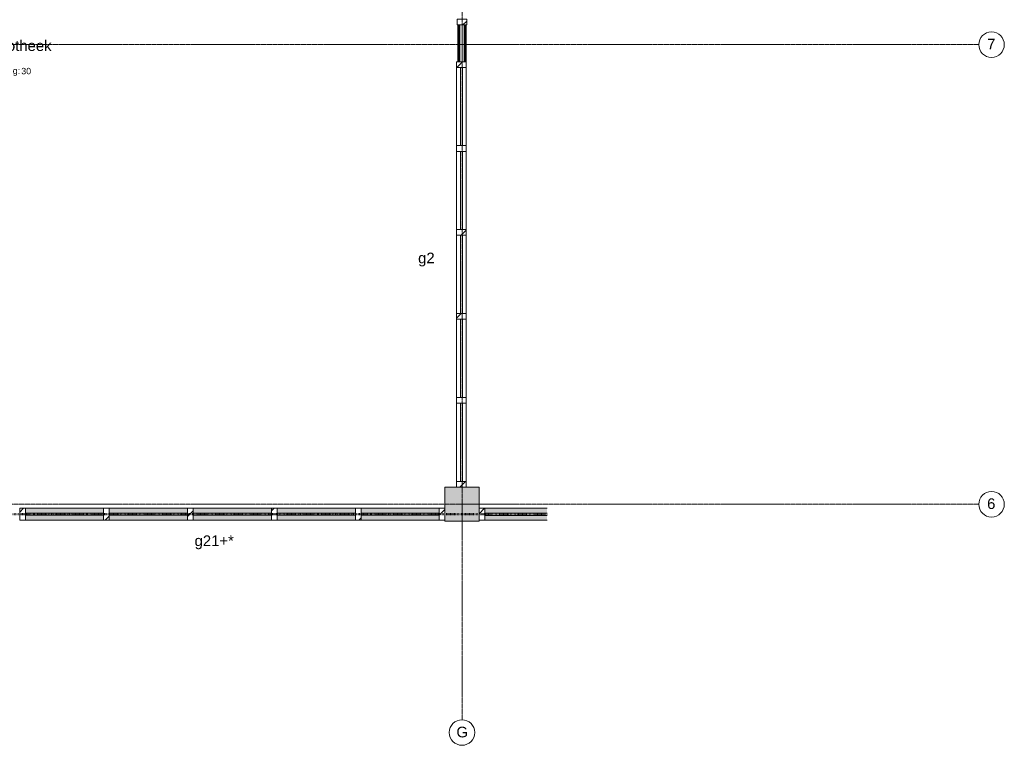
# Model space of a CAD drawing. Header units: millimetres. Extents: x 23061 to 67652, y 24168 to 59318.
# Tile 23 of 35: x 56076 to 67652, y 24168 to 32693. Entities that reach past the tile are written whole.
import ezdxf

# ---------------------------------------------------------------- set-up
doc = ezdxf.new("R2010")
doc.units = ezdxf.units.MM
doc.linetypes.add('Dash dot', pattern=[15.875, 6.35, -4.7625, 0, -4.7625])
doc.linetypes.add('stramien', pattern=[22.225, 12.7, -3.175, 3.175, -3.175])
doc.layers.add('00_Algemeen', color=7, linetype='Continuous', lineweight=9, true_color=0x00a600)
for name, color, linetype, lineweight in [('22_Metselwerk', 7, 'Continuous', 18), ('25_Metaalconstructiewerk', 7, 'Continuous', 9), ('30_Kozijnen-ramen-deuren', 7, 'Continuous', 9)]:
    doc.layers.add(name, color=color, linetype=linetype, lineweight=lineweight)
doc.styles.add('Arial_1', font='arial.ttf', dxfattribs={"height": 125})
doc.styles.add('Arial_4', font='arial.ttf', dxfattribs={"height": 1.5})
doc.styles.add('Arial_5', font='arial.ttf', dxfattribs={"height": 75})
pattern_1 = [(180, (61326.22, 32500), (4e-13, -250), []), (180, (61326.22, 32525), (4e-13, -250), []), (180, (61326.22, 32550), (4e-13, -250), []), (180, (61326.22, 32575), (4e-13, -250), [])]

# ---------------------------------------------------------------- blocks, each defined once
blk = doc.blocks.new('Direct Shape - 2410-10368 v1 - IFC-model constructie _zonder onderbouw_ _MM21228_-1202387-02 tweede verdieping - A')
at = {"layer": '25_Metaalconstructiewerk'}
blk.add_hatch(color=256, dxfattribs=at).paths.add_polyline_path([(32600, 26800), (32600, 27200), (32200, 27200), (32200, 26800)])
for p, q in [((32600, 27200), (32200, 27200)), ((32200, 27200), (32200, 26800)), ((32600, 26800), (32600, 27200)), ((32200, 26800), (32600, 26800))]:
    blk.add_line(p, q, dxfattribs=at)
blk = doc.blocks.new('Direct Shape - NLRS_28_SC_TLB_kolom vierkant prefab_gen_AT_kolom vierkant_gen_lxb 400x400_800408-1202388-02 tweede verdieping - A')
blk.add_blockref('Direct Shape - 2410-10368 v1 - IFC-model constructie _zonder onderbouw_ _MM21228_-1202387-02 tweede verdieping - A', (0, 0))
blk = doc.blocks.new('2410-10368 v1 - IFC-model constructie _zonder onderbouw_ _MM21228__ifc-1-02 tweede verdieping - A')
at = {"layer": '25_Metaalconstructiewerk', "lineweight": 9}
blk.add_blockref('Direct Shape - NLRS_28_SC_TLB_kolom vierkant prefab_gen_AT_kolom vierkant_gen_lxb 400x400_800408-1202388-02 tweede verdieping - A', (0, 0), dxfattribs=at)
blk = doc.blocks.new('System Panel - 32_AEE_glas-3113886-02 tweede verdieping - A')
at = {"layer": '30_Kozijnen-ramen-deuren'}
for p, q in [((459.8, 12.5), (-459.8, 12.5)), ((-459.8, 12.5), (-459.8, -12.5)), ((459.8, -12.5), (459.8, 12.5)), ((-459.8, -12.5), (459.8, -12.5))]:
    blk.add_line(p, q, dxfattribs=at)
blk = doc.blocks.new('Rectangular Mullion - 31_AEE_meranti_BxD_67x139mm-8311118-02 tweede verdieping - A')
at = {"layer": '30_Kozijnen-ramen-deuren', "true_color": 0xc5c7c4}
h = blk.add_hatch(color=9, dxfattribs=at)
h.paths.add_polyline_path([(28187, 26813), (28187, 26870), (27267, 26870), (27267, 26813)])
h.paths.add_polyline_path([(28187, 26895), (28187, 26952), (27267, 26952), (27267, 26895)])
at = {"layer": '30_Kozijnen-ramen-deuren'}
for p, q in [((28187, 26952), (27267, 26952)), ((28187, 26813), (27267, 26813))]:
    blk.add_line(p, q, dxfattribs=at)
blk = doc.blocks.new('Rectangular Mullion - 31_AEE_meranti_BxD_67x139mm-8311124-02 tweede verdieping - A')
at = {"layer": '30_Kozijnen-ramen-deuren', "true_color": 0xc0c0c0}
h = blk.add_hatch(dxfattribs=at)
h.set_pattern_fill('FP_84', color=9, style=0, pattern_type=2)
h.set_pattern_definition([(315, (-32200, 26882.5), (106.066, 106.066), [])])
h.paths.add_polyline_path([(0, 69.5), (0, -69.5), (-67, -69.5), (-67, 69.5)])
at = {"layer": '30_Kozijnen-ramen-deuren'}
for p, q in [((-67, 69.5), (0, 69.5)), ((-67, -69.5), (-67, 69.5)), ((0, 69.5), (0, -69.5)), ((0, -69.5), (-67, -69.5))]:
    blk.add_line(p, q, dxfattribs=at)
blk = doc.blocks.new('Rectangular Mullion - 31_AEE_meranti_BxD_67x139mm-8311125-02 tweede verdieping - A')
at = {"layer": '30_Kozijnen-ramen-deuren', "true_color": 0xc0c0c0}
h = blk.add_hatch(dxfattribs=at)
h.set_pattern_fill('FP_85', color=9, style=0, pattern_type=2)
h.set_pattern_definition([(225, (27200, 26882.5), (106.066, -106.066), [])])
h.paths.add_polyline_path([(-67, 69.5), (-67, -69.5), (0, -69.5), (0, 69.5)])
at = {"layer": '30_Kozijnen-ramen-deuren'}
for p, q in [((0, 69.5), (-67, 69.5)), ((-67, 69.5), (-67, -69.5)), ((0, -69.5), (0, 69.5)), ((-67, -69.5), (0, -69.5))]:
    blk.add_line(p, q, dxfattribs=at)
blk = doc.blocks.new('Rectangular Mullion - 31_AEE_meranti_BxD_67x139mm-8311120-02 tweede verdieping - A')
at = {"layer": '30_Kozijnen-ramen-deuren', "true_color": 0xc5c7c4}
h = blk.add_hatch(color=9, dxfattribs=at)
h.paths.add_polyline_path([(28254, 26813), (29173, 26813), (29173, 26870), (28254, 26870)])
h.paths.add_polyline_path([(29173, 26895), (29173, 26952), (28254, 26952), (28254, 26895), (28777, 26895)])
at = {"layer": '30_Kozijnen-ramen-deuren'}
for p, q in [((29173, 26952), (28254, 26952)), ((29173, 26813), (28254, 26813))]:
    blk.add_line(p, q, dxfattribs=at)
blk = doc.blocks.new('Rectangular Mullion - 31_AEE_meranti_BxD_67x139mm-8311121-02 tweede verdieping - A')
at = {"layer": '30_Kozijnen-ramen-deuren', "true_color": 0xc0c0c0}
h = blk.add_hatch(dxfattribs=at)
h.set_pattern_fill('FP_86', color=9, style=0, pattern_type=2)
h.set_pattern_definition([(315, (-28220.1, 26882.5), (106.066, 106.066), [])])
h.paths.add_polyline_path([(33.5, 69.5), (33.5, -69.5), (-33.5, -69.5), (-33.5, 69.5)])
at = {"layer": '30_Kozijnen-ramen-deuren'}
for p, q in [((-33.5, 69.5), (33.5, 69.5)), ((-33.5, -69.5), (-33.5, 69.5)), ((33.5, 69.5), (33.5, -69.5)), ((33.5, -69.5), (-33.5, -69.5))]:
    blk.add_line(p, q, dxfattribs=at)
blk = doc.blocks.new('Rectangular Mullion - 31_AEE_meranti_BxD_67x139mm-V36-02 tweede verdieping - A')
at = {"layer": '30_Kozijnen-ramen-deuren', "true_color": 0xc0c0c0}
h = blk.add_hatch(dxfattribs=at)
h.set_pattern_fill('FP_87', color=9, style=0, pattern_type=2)
h.set_pattern_definition([(315, (-29206.7, 26882.5), (106.066, 106.066), [])])
h.paths.add_polyline_path([(33.5, 69.5), (33.5, -69.5), (-33.5, -69.5), (-33.5, 69.5)])
at = {"layer": '30_Kozijnen-ramen-deuren'}
for p, q in [((-33.5, 69.5), (33.5, 69.5)), ((-33.5, -69.5), (-33.5, 69.5)), ((33.5, 69.5), (33.5, -69.5)), ((33.5, -69.5), (-33.5, -69.5))]:
    blk.add_line(p, q, dxfattribs=at)
blk = doc.blocks.new('Rectangular Mullion - 31_AEE_meranti_BxD_67x139mm-V37-02 tweede verdieping - A')
at = {"layer": '30_Kozijnen-ramen-deuren', "true_color": 0xc0c0c0}
h = blk.add_hatch(dxfattribs=at)
h.set_pattern_fill('FP_88', color=9, style=0, pattern_type=2)
h.set_pattern_definition([(315, (-30193.3, 26882.5), (106.066, 106.066), [])])
h.paths.add_polyline_path([(33.5, 69.5), (33.5, -69.5), (-33.5, -69.5), (-33.5, 69.5)])
at = {"layer": '30_Kozijnen-ramen-deuren'}
for p, q in [((-33.5, 69.5), (33.5, 69.5)), ((-33.5, -69.5), (-33.5, 69.5)), ((33.5, 69.5), (33.5, -69.5)), ((33.5, -69.5), (-33.5, -69.5))]:
    blk.add_line(p, q, dxfattribs=at)
blk = doc.blocks.new('Rectangular Mullion - 31_AEE_meranti_BxD_67x139mm-8311123-02 tweede verdieping - A')
at = {"layer": '30_Kozijnen-ramen-deuren', "true_color": 0xc5c7c4}
h = blk.add_hatch(color=9, dxfattribs=at)
h.paths.add_polyline_path([(32133, 26813), (32133, 26870), (31213, 26870), (31213, 26813)])
h.paths.add_polyline_path([(32133, 26895), (32133, 26952), (31213, 26952), (31213, 26895)])
at = {"layer": '30_Kozijnen-ramen-deuren'}
for p, q in [((32133, 26952), (31213, 26952)), ((32133, 26813), (31213, 26813))]:
    blk.add_line(p, q, dxfattribs=at)
blk = doc.blocks.new('Rectangular Mullion - 31_AEE_meranti_BxD_67x139mm-V38-02 tweede verdieping - A')
at = {"layer": '30_Kozijnen-ramen-deuren', "true_color": 0xc0c0c0}
h = blk.add_hatch(dxfattribs=at)
h.set_pattern_fill('FP_89', color=9, style=0, pattern_type=2)
h.set_pattern_definition([(315, (-31179.9, 26882.5), (106.066, 106.066), [])])
h.paths.add_polyline_path([(33.5, 69.5), (33.5, -69.5), (-33.5, -69.5), (-33.5, 69.5)])
at = {"layer": '30_Kozijnen-ramen-deuren'}
for p, q in [((-33.5, 69.5), (33.5, 69.5)), ((-33.5, -69.5), (-33.5, 69.5)), ((33.5, 69.5), (33.5, -69.5)), ((33.5, -69.5), (-33.5, -69.5))]:
    blk.add_line(p, q, dxfattribs=at)
blk = doc.blocks.new('System Panel - 32_AEE_glas-V49-02 tweede verdieping - A')
at = {"layer": '30_Kozijnen-ramen-deuren'}
for p, q in [((274, 12), (-460, 12)), ((-460, 12), (-460, -13)), ((-460, -13), (274, -13))]:
    blk.add_line(p, q, dxfattribs=at)
blk = doc.blocks.new('Rectangular Mullion - 31_AEE_meranti_BxD_67x139mm-V50-02 tweede verdieping - A')
at = {"layer": '30_Kozijnen-ramen-deuren', "true_color": 0xc5c7c4}
h = blk.add_hatch(color=9, dxfattribs=at)
h.paths.add_polyline_path([(33401, 26813), (33401, 26870), (32667, 26870), (32667, 26813)])
h.paths.add_polyline_path([(33401, 26895), (33401, 26952), (32667, 26952), (32667, 26895)])
at = {"layer": '30_Kozijnen-ramen-deuren'}
for p, q in [((33401, 26952), (32667, 26952)), ((33401, 26813), (32667, 26813))]:
    blk.add_line(p, q, dxfattribs=at)
blk = doc.blocks.new('Rectangular Mullion - 31_AEE_meranti_BxD_67x139mm-V51-02 tweede verdieping - A')
at = {"layer": '30_Kozijnen-ramen-deuren', "true_color": 0xc0c0c0}
h = blk.add_hatch(dxfattribs=at)
h.set_pattern_fill('FP_121', color=9, style=0, pattern_type=2)
h.set_pattern_definition([(225, (32600, 26882.5), (106.066, -106.066), [])])
h.paths.add_polyline_path([(-67, 69.5), (-67, -69.5), (0, -69.5), (0, 69.5)])
at = {"layer": '30_Kozijnen-ramen-deuren'}
for p, q in [((0, 69.5), (-67, 69.5)), ((-67, 69.5), (-67, -69.5)), ((0, -69.5), (0, 69.5)), ((-67, -69.5), (0, -69.5))]:
    blk.add_line(p, q, dxfattribs=at)
blk = doc.blocks.new('Rectangular Mullion - 31_AEE_hout_lariks_BxD_67x114mm-1805880-02 tweede verdieping - A')
at = {"layer": '30_Kozijnen-ramen-deuren', "true_color": 0xc0c0c0}
h = blk.add_hatch(dxfattribs=at)
h.set_pattern_fill('FP_135', color=9, style=0, pattern_type=2)
h.set_pattern_definition([(135, (32631, -32400), (-106.066, -106.066), [])])
h.paths.add_polyline_path([(0, 57), (-67, 57), (-67, -57), (0, -57)])
at = {"layer": '30_Kozijnen-ramen-deuren'}
for p, q in [((0, 57), (-67, 57)), ((-67, 57), (-67, -57)), ((0, -57), (0, 57)), ((-67, -57), (0, -57))]:
    blk.add_line(p, q, dxfattribs=at)
blk = doc.blocks.new('Rectangular Mullion - 31_AEE_hout_lariks_BxD_67x114mm-1289485-02 tweede verdieping - A')
at = {"layer": '30_Kozijnen-ramen-deuren'}
for p, q in [((32336, 28187), (32336, 27267)), ((32450, 28187), (32450, 27267))]:
    blk.add_line(p, q, dxfattribs=at)
blk = doc.blocks.new('Rectangular Mullion - 31_AEE_hout_lariks_BxD_67x114mm-V55-02 tweede verdieping - A')
at = {"layer": '30_Kozijnen-ramen-deuren', "true_color": 0xc0c0c0}
h = blk.add_hatch(dxfattribs=at)
h.set_pattern_fill('FP_136', color=9, style=0, pattern_type=2)
h.set_pattern_definition([(45, (-32200, -32393), (-106.066, 106.066), [])])
h.paths.add_polyline_path([(-67, 57), (0, 57), (0, -57), (-67, -57)])
at = {"layer": '30_Kozijnen-ramen-deuren'}
for p, q in [((-67, 57), (0, 57)), ((-67, -57), (-67, 57)), ((0, 57), (0, -57)), ((0, -57), (-67, -57))]:
    blk.add_line(p, q, dxfattribs=at)
blk = doc.blocks.new('Rectangular Mullion - 31_AEE_hout_lariks_BxD_67x114mm-V56-02 tweede verdieping - A')
at = {"layer": '30_Kozijnen-ramen-deuren', "true_color": 0xc0c0c0}
h = blk.add_hatch(dxfattribs=at)
h.set_pattern_fill('FP_137', color=9, style=0, pattern_type=2)
h.set_pattern_definition([(135, (27200, -32393), (-106.066, -106.066), [])])
h.paths.add_polyline_path([(0, 57), (-67, 57), (-67, -57), (0, -57)])
at = {"layer": '30_Kozijnen-ramen-deuren'}
for p, q in [((0, 57), (-67, 57)), ((-67, 57), (-67, -57)), ((0, -57), (0, 57)), ((-67, -57), (0, -57))]:
    blk.add_line(p, q, dxfattribs=at)
blk = doc.blocks.new('Rectangular Mullion - 31_AEE_hout_lariks_BxD_67x114mm-1289497-02 tweede verdieping - A')
at = {"layer": '30_Kozijnen-ramen-deuren'}
for p, q in [((32336, 29173), (32336, 28254)), ((32450, 29173), (32450, 28254))]:
    blk.add_line(p, q, dxfattribs=at)
blk = doc.blocks.new('Rectangular Mullion - 31_AEE_hout_lariks_BxD_67x114mm-V57-02 tweede verdieping - A')
at = {"layer": '30_Kozijnen-ramen-deuren', "true_color": 0xc0c0c0}
h = blk.add_hatch(dxfattribs=at)
h.set_pattern_fill('FP_138', color=9, style=0, pattern_type=2)
h.set_pattern_definition([(45, (-28220.1, -32393), (-106.066, 106.066), [])])
h.paths.add_polyline_path([(-33.5, 57), (33.5, 57), (33.5, -57), (-33.5, -57)])
at = {"layer": '30_Kozijnen-ramen-deuren'}
for p, q in [((-33.5, 57), (33.5, 57)), ((-33.5, -57), (-33.5, 57)), ((33.5, 57), (33.5, -57)), ((33.5, -57), (-33.5, -57))]:
    blk.add_line(p, q, dxfattribs=at)
blk = doc.blocks.new('Rectangular Mullion - 31_AEE_hout_lariks_BxD_67x114mm-V58-02 tweede verdieping - A')
at = {"layer": '30_Kozijnen-ramen-deuren', "true_color": 0xc0c0c0}
h = blk.add_hatch(dxfattribs=at)
h.set_pattern_fill('FP_139', color=9, style=0, pattern_type=2)
h.set_pattern_definition([(45, (-29206.7, -32393), (-106.066, 106.066), [])])
h.paths.add_polyline_path([(-33.5, 57), (33.5, 57), (33.5, -57), (-33.5, -57)])
at = {"layer": '30_Kozijnen-ramen-deuren'}
for p, q in [((-33.5, 57), (33.5, 57)), ((-33.5, -57), (-33.5, 57)), ((33.5, 57), (33.5, -57)), ((33.5, -57), (-33.5, -57))]:
    blk.add_line(p, q, dxfattribs=at)
blk = doc.blocks.new('Rectangular Mullion - 31_AEE_hout_lariks_BxD_67x114mm-V59-02 tweede verdieping - A')
at = {"layer": '30_Kozijnen-ramen-deuren', "true_color": 0xc0c0c0}
h = blk.add_hatch(dxfattribs=at)
h.set_pattern_fill('FP_140', color=9, style=0, pattern_type=2)
h.set_pattern_definition([(45, (-30193.3, -32393), (-106.066, 106.066), [])])
h.paths.add_polyline_path([(-33.5, 57), (33.5, 57), (33.5, -57), (-33.5, -57)])
at = {"layer": '30_Kozijnen-ramen-deuren'}
for p, q in [((-33.5, 57), (33.5, 57)), ((-33.5, -57), (-33.5, 57)), ((33.5, 57), (33.5, -57)), ((33.5, -57), (-33.5, -57))]:
    blk.add_line(p, q, dxfattribs=at)
blk = doc.blocks.new('Rectangular Mullion - 31_AEE_hout_lariks_BxD_67x114mm-1289524-02 tweede verdieping - A')
at = {"layer": '30_Kozijnen-ramen-deuren'}
for p, q in [((32336, 32133), (32336, 31213)), ((32450, 32133), (32450, 31213))]:
    blk.add_line(p, q, dxfattribs=at)
blk = doc.blocks.new('Rectangular Mullion - 31_AEE_hout_lariks_BxD_67x114mm-V60-02 tweede verdieping - A')
at = {"layer": '30_Kozijnen-ramen-deuren', "true_color": 0xc0c0c0}
h = blk.add_hatch(dxfattribs=at)
h.set_pattern_fill('FP_141', color=9, style=0, pattern_type=2)
h.set_pattern_definition([(45, (-31179.9, -32393), (-106.066, 106.066), [])])
h.paths.add_polyline_path([(-33.5, 57), (33.5, 57), (33.5, -57), (-33.5, -57)])
at = {"layer": '30_Kozijnen-ramen-deuren'}
for p, q in [((-33.5, 57), (33.5, 57)), ((-33.5, -57), (-33.5, 57)), ((33.5, 57), (33.5, -57)), ((33.5, -57), (-33.5, -57))]:
    blk.add_line(p, q, dxfattribs=at)
blk = doc.blocks.new('Grid - 3 mm-485849-02 tweede verdieping - A')
at = {"layer": '00_Algemeen', "color": 7}
blk.add_circle((0, 0), 3, dxfattribs=at)
blk = doc.blocks.new('00_AEE_tag_ruimte_groot_2192_zonder PVE - Naam nummer oppervlak bezettingsgraad-5019603-02 tweede verdieping - A')
at = {"layer": '00_Algemeen', "color": 7}
for p, q in [((-8.06, 7.73), (-8.06, 3.23)), ((-8.06, 3.23), (-8.06, 0.65)), ((-8.06, 0.65), (-8.06, -2.44)), ((-8.06, -2.44), (-8.06, -5.54))]:
    blk.add_line(p, q, dxfattribs=at)
at = {"layer": '00_Algemeen', "color": 8, "true_color": 0x808080, "insert": (-6.49, -3.42), "char_height": 1.5, "width": 10.8228, "attachment_point": 1, "style": 'Arial_4'}
blk.add_mtext('bezetting:', dxfattribs=at)

msp = doc.modelspace()

# ---------------------------------------------------------------- hatches: boundary and pattern name
at = {"layer": '22_Metselwerk', "lineweight": 9}
h = msp.add_hatch(dxfattribs=at)
h.set_pattern_fill('FP_36', color=256, angle=90, style=0, pattern_type=2)
h.set_pattern_definition(pattern_1)
h.paths.add_polyline_path([(61238.7, 32200), (61238.7, 32631), (61226.2, 32631), (61226.2, 32200)])
h = msp.add_hatch(dxfattribs=at)
h.set_pattern_fill('FP_36', color=256, angle=90, style=0, pattern_type=2)
h.set_pattern_definition(pattern_1)
h.paths.add_polyline_path([(61251.2, 32200), (61251.2, 32631), (61238.7, 32631), (61238.7, 32200)])
h = msp.add_hatch(dxfattribs=at)
h.set_pattern_fill('FP_36', color=256, angle=90, style=0, pattern_type=2)
h.set_pattern_definition(pattern_1)
h.paths.add_polyline_path([(61313.7, 32200), (61313.7, 32631), (61301.2, 32631), (61301.2, 32200)])
h = msp.add_hatch(dxfattribs=at)
h.set_pattern_fill('FP_36', color=256, angle=90, style=0, pattern_type=2)
h.set_pattern_definition(pattern_1)
h.paths.add_polyline_path([(61326.2, 32200), (61326.2, 32631), (61313.7, 32631), (61313.7, 32200)])

# ---------------------------------------------------------------- linework, layer by layer
at = {"layer": '00_Algemeen', "color": 150, "linetype": 'stramien', "true_color": 0x0080ff}
for p, q in [((61276.2, 24467.7), (61276.2, 59018.3)), ((67351.6, 32400), (23360.9, 32400)), ((67351.6, 27000), (23360.9, 27000))]:
    msp.add_line(p, q, dxfattribs=at)
at = {"layer": '00_Algemeen', "color": 96, "linetype": 'Dash dot', "lineweight": 50, "true_color": 0x008000}
msp.add_line((50546.2, 26882.5), (62277, 26882.5), dxfattribs=at)
at = {"layer": '22_Metselwerk', "lineweight": 9}
for p, q in [((61226.2, 32631), (61226.2, 32200)), ((61251.2, 32631), (61226.2, 32631)), ((61238.7, 32200), (61238.7, 32631)), ((61326.2, 32631), (61301.2, 32631)), ((61313.7, 32200), (61313.7, 32631)), ((61326.2, 32200), (61326.2, 32631)), ((61226.2, 32200), (61251.2, 32200)), ((61301.2, 32200), (61326.2, 32200))]:
    msp.add_line(p, q, dxfattribs=at)
at = {"layer": '22_Metselwerk'}
for p, q in [((61301.2, 32631), (61251.2, 32631)), ((61251.2, 32200), (61251.2, 32631)), ((61301.2, 32200), (61301.2, 32631)), ((61251.2, 32200), (61301.2, 32200))]:
    msp.add_line(p, q, dxfattribs=at)

# ---------------------------------------------------------------- block references
at = {"lineweight": 5}
msp.add_blockref('2410-10368 v1 - IFC-model constructie _zonder onderbouw_ _MM21228__ifc-1-02 tweede verdieping - A', (28876.2, 0), dxfattribs=at)
at = {"layer": '00_Algemeen', "color": 8, "true_color": 0x808080, "xscale": 49.99999999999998, "yscale": 49.99999999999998, "zscale": 49.99999999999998}
msp.add_blockref('00_AEE_tag_ruimte_groot_2192_zonder PVE - Naam nummer oppervlak bezettingsgraad-5019603-02 tweede verdieping - A', (55952, 32301.8), dxfattribs=at)
at = {"layer": '00_Algemeen', "color": 7, "xscale": 49.99999999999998, "yscale": 49.99999999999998, "zscale": 49.99999999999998, "rotation": 90}
for p in [(67501.6, 32400), (67501.6, 27000)]:
    msp.add_blockref('Grid - 3 mm-485849-02 tweede verdieping - A', p, dxfattribs=at)
at = {"layer": '00_Algemeen', "color": 7, "xscale": 49.99999999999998, "yscale": 49.99999999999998, "zscale": 49.99999999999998}
msp.add_blockref('Grid - 3 mm-485849-02 tweede verdieping - A', (61276.2, 24317.7), dxfattribs=at)
at = {"layer": '30_Kozijnen-ramen-deuren'}
for name, p, rotation in [('Rectangular Mullion - 31_AEE_hout_lariks_BxD_67x114mm-1805880-02 tweede verdieping - A', (61276.2, 32631), 269.9999999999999), ('System Panel - 32_AEE_glas-3113886-02 tweede verdieping - A', (61269.2, 31673.2), 89.99999999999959), ('System Panel - 32_AEE_glas-3113886-02 tweede verdieping - A', (61269.2, 30686.6), 89.99999999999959), ('System Panel - 32_AEE_glas-3113886-02 tweede verdieping - A', (61269.2, 29700), 89.99999999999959), ('System Panel - 32_AEE_glas-3113886-02 tweede verdieping - A', (61269.2, 28713.4), 89.99999999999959), ('System Panel - 32_AEE_glas-3113886-02 tweede verdieping - A', (61269.2, 27726.8), 89.99999999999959), ('Rectangular Mullion - 31_AEE_hout_lariks_BxD_67x114mm-V56-02 tweede verdieping - A', (61269.2, 27200), 269.9999999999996), ('Rectangular Mullion - 31_AEE_meranti_BxD_67x139mm-8311125-02 tweede verdieping - A', (56076.2, 26882.5), 180), ('Rectangular Mullion - 31_AEE_meranti_BxD_67x139mm-V51-02 tweede verdieping - A', (61476.2, 26882.5), 180)]:
    msp.add_blockref(name, p, dxfattribs=dict(at, rotation=rotation))
at = {"layer": '30_Kozijnen-ramen-deuren', "extrusion": (0, 0, -1)}
for name, p, rotation in [('Rectangular Mullion - 31_AEE_hout_lariks_BxD_67x114mm-V55-02 tweede verdieping - A', (-61269.2, 32200), 90.0000000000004), ('Rectangular Mullion - 31_AEE_hout_lariks_BxD_67x114mm-V60-02 tweede verdieping - A', (-61269.2, 31179.9), 90.0000000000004), ('Rectangular Mullion - 31_AEE_hout_lariks_BxD_67x114mm-V59-02 tweede verdieping - A', (-61269.2, 30193.3), 90.0000000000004), ('Rectangular Mullion - 31_AEE_hout_lariks_BxD_67x114mm-V58-02 tweede verdieping - A', (-61269.2, 29206.7), 90.0000000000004), ('Rectangular Mullion - 31_AEE_hout_lariks_BxD_67x114mm-V57-02 tweede verdieping - A', (-61269.2, 28220.1), 90.0000000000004), ('Rectangular Mullion - 31_AEE_meranti_BxD_67x139mm-8311121-02 tweede verdieping - A', (-57096.3, 26882.5), 180), ('Rectangular Mullion - 31_AEE_meranti_BxD_67x139mm-V36-02 tweede verdieping - A', (-58082.9, 26882.5), 180), ('Rectangular Mullion - 31_AEE_meranti_BxD_67x139mm-V37-02 tweede verdieping - A', (-59069.5, 26882.5), 180), ('Rectangular Mullion - 31_AEE_meranti_BxD_67x139mm-V38-02 tweede verdieping - A', (-60056.1, 26882.5), 180), ('Rectangular Mullion - 31_AEE_meranti_BxD_67x139mm-8311124-02 tweede verdieping - A', (-61076.2, 26882.5), 180)]:
    msp.add_blockref(name, p, dxfattribs=dict(at, rotation=rotation))
at = {"layer": '30_Kozijnen-ramen-deuren'}
for name, p in [('Rectangular Mullion - 31_AEE_hout_lariks_BxD_67x114mm-1289524-02 tweede verdieping - A', (28876.2, 0)), ('Rectangular Mullion - 31_AEE_hout_lariks_BxD_67x114mm-1289497-02 tweede verdieping - A', (28876.2, 1973.2)), ('Rectangular Mullion - 31_AEE_hout_lariks_BxD_67x114mm-1289497-02 tweede verdieping - A', (28876.2, 986.6)), ('Rectangular Mullion - 31_AEE_hout_lariks_BxD_67x114mm-1289497-02 tweede verdieping - A', (28876.2, 0)), ('Rectangular Mullion - 31_AEE_hout_lariks_BxD_67x114mm-1289485-02 tweede verdieping - A', (28876.2, 0)), ('Rectangular Mullion - 31_AEE_meranti_BxD_67x139mm-8311118-02 tweede verdieping - A', (28876.2, 0)), ('System Panel - 32_AEE_glas-3113886-02 tweede verdieping - A', (56603, 26882.5)), ('Rectangular Mullion - 31_AEE_meranti_BxD_67x139mm-8311120-02 tweede verdieping - A', (28876.2, 0)), ('System Panel - 32_AEE_glas-3113886-02 tweede verdieping - A', (57589.6, 26882.5)), ('Rectangular Mullion - 31_AEE_meranti_BxD_67x139mm-8311120-02 tweede verdieping - A', (29862.8, 0)), ('System Panel - 32_AEE_glas-3113886-02 tweede verdieping - A', (58576.2, 26882.5)), ('Rectangular Mullion - 31_AEE_meranti_BxD_67x139mm-8311120-02 tweede verdieping - A', (30849.4, 0)), ('System Panel - 32_AEE_glas-3113886-02 tweede verdieping - A', (59562.8, 26882.5)), ('Rectangular Mullion - 31_AEE_meranti_BxD_67x139mm-8311123-02 tweede verdieping - A', (28876.2, 0)), ('System Panel - 32_AEE_glas-3113886-02 tweede verdieping - A', (60549.4, 26882.5)), ('Rectangular Mullion - 31_AEE_meranti_BxD_67x139mm-V50-02 tweede verdieping - A', (28876.2, 0)), ('System Panel - 32_AEE_glas-V49-02 tweede verdieping - A', (62003, 26882.5))]:
    msp.add_blockref(name, p, dxfattribs=at)

# ---------------------------------------------------------------- texts
at = {"layer": '00_Algemeen', "color": 7, "char_height": 125, "attachment_point": 1, "style": 'Arial_1'}
for s, insert, width in [('bibliotheek', (55615.7, 32450.8), 994.092), ('7', (67449.3, 32469.3), 116.245), ('6', (67449.3, 27069.3), 116.245), ('G', (61210.5, 24385.8), 164.346)]:
    msp.add_mtext(s, dxfattribs=dict(at, insert=insert, width=width))
at = {"layer": '00_Algemeen', "color": 8, "true_color": 0x808080, "insert": (56094.3, 32127.2), "char_height": 75, "width": 144.304, "attachment_point": 1, "style": 'Arial_5'}
msp.add_mtext('30', dxfattribs=at)

# ---------------------------------------------------------------- next in the draw order: texts
at = {"layer": '00_Algemeen', "color": 7, "char_height": 125, "attachment_point": 1, "style": 'Arial_1', "bg_fill": 3, "box_fill_scale": 1.25, "bg_fill_color": 256, "bg_fill_true_color": 13158600, "bg_fill_transparency": 0}
for s, insert, width in [('g2', (60760.3, 29956.2), 236.498), ('g21+*', (58132.5, 26633.5), 561.181)]:
    msp.add_mtext(s, dxfattribs=dict(at, insert=insert, width=width))

doc.saveas('drawing.dxf')
